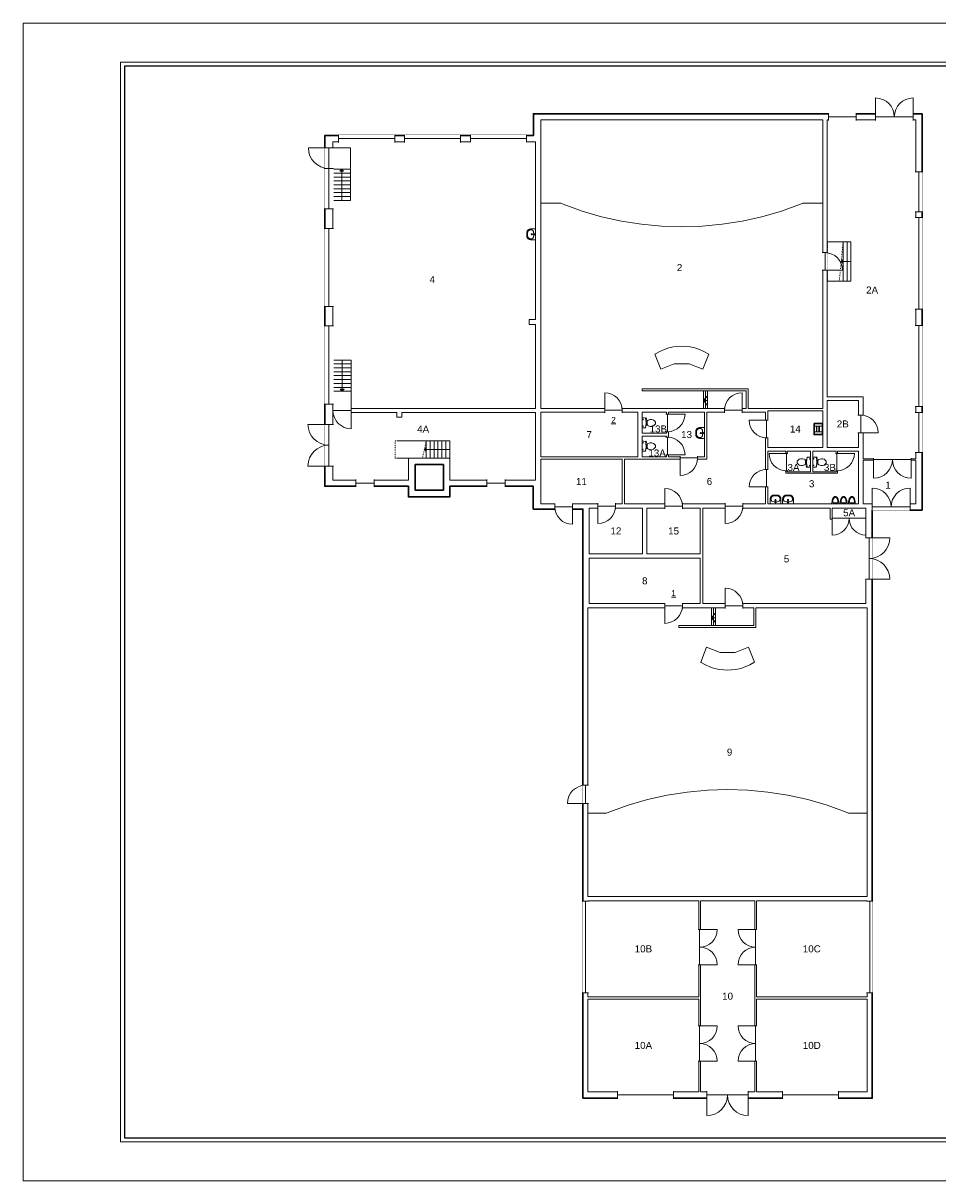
# Model space of a CAD drawing. Header units: millimetres. Extents: x 0 to 84000, y 0 to 59400.
# Tile 1 of 36: x 0 to 46935, y 0 to 59400. Entities that reach past the tile are written whole.
import ezdxf
from ezdxf.enums import TextEntityAlignment as Align

# ---------------------------------------------------------------- set-up
doc = ezdxf.new("R2010")
doc.units = ezdxf.units.MM
doc.set_wipeout_variables(frame=1)
doc.linetypes.add('ACAD_ISO03W100', pattern=[30, 12, -18])
for name, color, linetype, lineweight in [('X-L0_C_afwerking', 7, 'Continuous', 5), ('X-L21_C_buitenwanden', 7, 'Continuous', 30), ('X-L22_C_binnenwand', 7, 'Continuous', 13), ('X-L24_C_trappen hellingen', 1, 'Continuous', 5), ('X-L28_C_eiland bouwlaag', 7, 'Continuous', 30), ('X-L32_C_binnenwandopeningen', 1, 'Continuous', 5), ('X-L74_C_sanitair', 1, 'Continuous', 5), ('X-L76_C_vaste voorziening', 1, 'Continuous', 5), ('X-T22_C_ruimtelabel', 7, 'Continuous', 5), ('X-T32_C_deurnummer', 7, 'Continuous', 5)]:
    doc.layers.add(name, color=color, linetype=linetype, lineweight=lineweight)
doc.styles.add('DVD_ALG 1.8mm_RE', font='arial.ttf', dxfattribs={"height": 1.8})
doc.styles.add('DVD_ALG 2.5mm_RE', font='arial.ttf', dxfattribs={"height": 2.5})
doc.styles.add('DVD_ALG 3.5mm_BO', font='arialbd.ttf', dxfattribs={"height": 3.5})
doc.styles.add('DVD_ALG 5.0mm_BO', font='arialbd.ttf', dxfattribs={"height": 5})
doc.styles.get("Standard").update_dxf_attribs({"font": 'arial.ttf'})

# ---------------------------------------------------------------- blocks, each defined once
blk = doc.blocks.new('*U18')
for p, q in [((0, 0), (0, 940)), ((1600, 940), (0, 940)), ((200, 0), (200, 940)), ((400, 0), (400, 940)), ((600, 0), (600, 940)), ((800, 0), (800, 940)), ((1000, 0), (1000, 940)), ((1200, 0), (1200, 940)), ((1400, 0), (1400, 940)), ((1600, 0), (1600, 940)), ((1600, 470), (0, 470)), ((1600, 0), (0, 0))]:
    blk.add_line(p, q)
blk.add_lwpolyline([(1500, 370), (1600, 470), (1500, 570)], close=True)
blk = doc.blocks.new('*U19')
for p, q in [((0, 0), (0, 900)), ((1600, 900), (0, 900)), ((200, 0), (200, 900)), ((400, 0), (400, 900)), ((600, 0), (600, 900)), ((800, 0), (800, 900)), ((1000, 0), (1000, 900)), ((1200, 0), (1200, 900)), ((1400, 0), (1400, 900)), ((1600, 0), (1600, 900)), ((1600, 450), (0, 450)), ((1600, 0), (0, 0))]:
    blk.add_line(p, q)
blk.add_lwpolyline([(1500, 350), (1600, 450), (1500, 550)], close=True)
blk = doc.blocks.new('*U21')
for p, q in [((0, 0), (0, 902)), ((200, 0), (200, 902)), ((400, 0), (400, 902)), ((600, 0), (600, 902)), ((800, 0), (800, 902)), ((1000, 0), (1000, 902)), ((1200, 0), (1200, 902)), ((0, 451), (1300, 451))]:
    blk.add_line(p, q)
blk.add_lwpolyline([(1400, 902), (0, 902), (0, 0), (1200, 0)])
at = {"linetype": 'ACAD_ISO03W100', "ltscale": 3}
for points in [[(1400, 902), (1200, 0), (1400, 0)], [(1400, 902), (2800, 902), (2800, 0), (1400, 0)]]:
    blk.add_lwpolyline(points, dxfattribs=at)
blk.add_lwpolyline([(1200, 351), (1300, 451), (1200, 551)], close=True)
blk = doc.blocks.new('*U22')
for p, q in [((0, 0), (0, 2019)), ((200, 0), (200, 2019)), ((400, 0), (400, 2019)), ((0, 1009.5), (500, 1009.5))]:
    blk.add_line(p, q)
blk.add_lwpolyline([(600, 2019), (0, 2019), (0, 0), (400, 0)])
at = {"linetype": 'ACAD_ISO03W100', "ltscale": 3}
for points in [[(600, 2019), (400, 0), (600, 0)], [(600, 2019), (1200, 2019), (1200, 0), (600, 0)]]:
    blk.add_lwpolyline(points, dxfattribs=at)
blk.add_lwpolyline([(400, 909.5), (500, 1009.5), (400, 1109.5)], close=True)
blk = doc.blocks.new('DVDVB_32_-S-_Raam')
at = {"linetype": 'Continuous', "lineweight": 13}
blk.add_wipeout([(0, 0.5), (1, 0.5), (1, -0.5), (0, -0.5)], dxfattribs=at)
at = {"color": 1, "linetype": 'ByBlock', "lineweight": -2}
for p, q in [((0, -0.5), (0, 0.5)), ((1, -0.5), (1, 0.5)), ((0, 0), (1, 0))]:
    blk.add_line(p, q, dxfattribs=at)
blk = doc.blocks.new('DVDVB_32_-S-_Deur')
at = {"linetype": 'Continuous', "lineweight": 13}
blk.add_wipeout([(0, -0.5), (1, -0.5), (1, 0.5), (0, 0.5)], dxfattribs=at)
at = {"color": 0, "linetype": 'ByBlock', "lineweight": -2}
for p, q in [((0, -0.5), (0, 0.5)), ((0, 0), (1, 0)), ((1, -0.5), (1, 0.5))]:
    blk.add_line(p, q, dxfattribs=at)
blk = doc.blocks.new('DVDVB_32_-S-_DubbelDeur')
at = {"linetype": 'Continuous', "lineweight": 13}
blk.add_wipeout([(0, -0.5), (1, -0.5), (1, 0.5), (0, 0.5)], dxfattribs=at)
at = {"color": 0, "linetype": 'ByBlock', "lineweight": -2}
for p, q in [((0, -0.5), (0, 0.5)), ((1, -0.5), (1, 0.5)), ((0, 0), (1, 0))]:
    blk.add_line(p, q, dxfattribs=at)
blk = doc.blocks.new('DVDVB_32_-S-_DraairichtingEnkel')
at = {"color": 0, "linetype": 'ByBlock', "lineweight": -2}
blk.add_line((0, 0), (0, 1), dxfattribs=at)
blk.add_arc((0, 0), 1, 0, 90, dxfattribs=at)
blk = doc.blocks.new('DVDVB_74_-S-_Wasbak')
at = {"color": 0, "linetype": 'ByBlock', "lineweight": -2}
for p, q in [((-79, -100), (79, -100)), ((0, -65), (-45, -82)), ((-37, -64), (-29, -89)), ((0, -65), (0, -153)), ((0, -65), (45, -82)), ((37, -64), (29, -89))]:
    blk.add_line(p, q, dxfattribs=at)
for centre, radius in [((0, -196), 30), ((0, -196), 20), ((0, -66), 17.5)]:
    blk.add_circle(centre, radius, dxfattribs=at)
blk.add_ellipse((-96, -211), major_axis=(136, 40), ratio=0.751905, start_param=1.224555, end_param=2.997882, dxfattribs=at)
at = {"color": 0, "linetype": 'ByBlock', "lineweight": -2, "extrusion": (0, 0, -1)}
blk.add_ellipse((96, -211), major_axis=(-136, 40), ratio=0.751905, start_param=1.224555, end_param=2.997882, dxfattribs=at)
at = {"color": 0, "linetype": 'ByBlock', "lineweight": -2}
for points in [[(-275, 0), (-275, -118), (-275, -235)], [(275, 0), (0, 0), (-275, 0)], [(275, -236), (275, -118), (275, 0)], [(-92, -451), (0, -450), (91, -450)]]:
    blk.add_open_spline(points, degree=2, dxfattribs=at)
for points in [[(-275, -235), (-270, -456), (-92, -451)], [(91, -450), (270, -456), (275, -236)]]:
    blk.add_rational_spline(points, [1, 0.707108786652, 1], degree=2, dxfattribs=at)
blk.add_rational_spline([(235, -235), (231, -415), (92, -411), (92, -410), (91, -410), (0, -410), (-91, -410), (-92, -410), (-93, -411), (-231, -415), (-235, -235)], [1, 0.707108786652, 1, 1, 1, 1, 1, 1, 1, 0.707108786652, 1], degree=2, knots=[0, 0, 0, 0.2, 0.2, 0.4, 0.4, 0.6, 0.6, 0.8, 0.8, 1, 1, 1], dxfattribs=at)
blk = doc.blocks.new('DVDVB_74_-S-_Toilet')
at = {"color": 0, "linetype": 'ByBlock', "lineweight": -2}
for p, q in [((248, 0), (-248, 0)), ((-143, -45), (-184, -45)), ((-163, -66), (-163, -24)), ((-111, -200), (-111, -230)), ((-101, -271), (-101, -250)), ((-101, -250), (-57, -250)), ((-67, -250), (-67, -268)), ((-57, -250), (-57, -267)), ((-57, -255), (-35, -255)), ((-35, -255), (-35, -260)), ((-35, -260), (35, -260)), ((35, -255), (35, -260)), ((57, -255), (35, -255)), ((57, -250), (57, -266)), ((101, -250), (57, -250)), ((67, -250), (67, -267)), ((101, -270), (101, -250)), ((111, -230), (111, -200)), ((193, -45), (152, -45)), ((173, -65), (173, -25)), ((178, -192), (183, -206)), ((181, -202), (210, -196)), ((211, -197), (208, -187)), ((262, -216), (210, -224)), ((222, -205), (259, -200)), ((264, -204), (266, -210))]:
    blk.add_line(p, q, dxfattribs=at)
for centre in [(-163, -46), (173, -46)]:
    blk.add_circle(centre, 12, dxfattribs=at)
for centre, radius, start, end in [((-214, -28), 43.4, 141.76979, 181.01916), ((892, -28), 1150, 180, 186.33087), ((-217, -151), 34, 186.33087, 259.29042), ((0, 994), 1200, 259.29042, 264.6981), ((80, -457), 263, 148.90771, 230.87917), ((241, -554), 450, 146.15708, 148.90771), ((-240, -231), 129, 326.15708, 0), ((-101, -292), 20, 96.93581, 142.58002), ((0, 992), 1197, 264.6981, 275.3019), ((9, -1192), 926, 84.30053, 96.93581), ((-81, -457), 263, 309.12083, 31.09229), ((99, -290), 20, 37.78172, 84.30053), ((0, 994), 1200, 275.3019, 280.72707), ((240, -231), 129, 180, 213.84292), ((-241, -554), 450, 31.09229, 33.84292), ((207, -200), 25, 195.92721, 278.47791), ((220, -196), 10, 191.88862, 277.2238), ((217, -152), 33.5, 280.72707, 353.65085), ((214, -28), 43.4, 358.98084, 38.23022), ((-893, -28), 1150, 353.65086, 0), ((260, -206), 5, 15.73978, 97.2238), ((261, -212), 5, 278.47791, 15.73977), ((0, -556), 135, 230.87917, 309.12083)]:
    blk.add_arc(centre, radius, start, end, dxfattribs=at)
blk = doc.blocks.new('DVDVB_74_-S-_Urinoir')
at = {"color": 0, "linetype": 'ByBlock', "lineweight": -2}
blk.add_circle((0, -25), 25, dxfattribs=at)
blk.add_open_spline([(177, 0), (0, 0), (-178, 0)], degree=2, dxfattribs=at)
for points, weights, knots in [([(-178, 0), (-178, -380), (0, -380), (177, -380), (177, 0)], [1, 0.707106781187, 1, 0.707106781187, 1], [0, 0, 0, 0.25, 0.25, 0.5, 0.5, 0.5]), ([(-1, -50), (-41, -50), (-81, -50), (-140, -50), (-140, -110), (-141, -111), (-141, -113), (-140, -113), (-140, -113), (-106, -344), (-4, -350)], [1, 1, 1, 0.707106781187, 1, 1, 1, 1, 1, 0.817166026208, 0.992380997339], [0, 0, 0, 0.2, 0.2, 0.4, 0.4, 0.6, 0.6, 0.8, 0.8, 0.9958328, 0.9958328, 0.9958328]), ([(-7, -50), (32, -50), (71, -50), (72, -50), (72, -50), (132, -50), (132, -110), (132, -110), (131, -110), (131, -111), (131, -113), (132, -113), (132, -113), (99, -344), (-4, -350)], [1, 1, 1, 1, 1, 0.707106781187, 1, 1, 1, 1, 1, 1, 1, 0.817166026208, 0.992380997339], [0, 0, 0, 0.1428571, 0.1428571, 0.2857143, 0.2857143, 0.4285714, 0.4285714, 0.5714286, 0.5714286, 0.7142857, 0.7142857, 0.8571429, 0.8571429, 0.9970234, 0.9970234, 0.9970234])]:
    blk.add_rational_spline(points, weights, degree=2, knots=knots, dxfattribs=at)
blk = doc.blocks.new('DVDVB_74_-S-_Uitstortgootsteen')
at = {"color": 0, "linetype": 'ByBlock', "lineweight": -2}
for p, q in [((305, 0), (-305, 0)), ((-305, 0), (-305, -430)), ((305, -430), (305, 0)), ((-275, -460), (275, -460)), ((270, -35), (-270, -35)), ((-270, -415), (-270, -35)), ((260, -425), (-260, -425)), ((-140, -35), (-140, -460)), ((140, -172), (-140, -172)), ((140, -247), (-140, -247)), ((140, -322), (-140, -322)), ((140, -35), (140, -460)), ((270, -35), (270, -415))]:
    blk.add_line(p, q, dxfattribs=at)
for centre, radius, start, end in [((-275, -430), 30, 180, 270), ((-260, -415), 10, 180, 270), ((260, -415), 10, 270, 0), ((275, -430), 30, 270, 0)]:
    blk.add_arc(centre, radius, start, end, dxfattribs=at)
blk = doc.blocks.new('DVDVB_02_--_ A3-Basispl-liggend-inb')
at = {"color": 7, "lineweight": 9}
for points in [[(-409, -11), (11, -11), (11, 286), (-409, 286)], [(-384, 276), (1, 276), (1, -1), (-384, -1)]]:
    blk.add_lwpolyline(points, close=True, dxfattribs=at)
at = {"color": 7, "lineweight": 25}
blk.add_lwpolyline([(-383, 275), (-383, 0), (0, 0), (0, 275)], close=True, dxfattribs=at)
at = {"color": 7, "lineweight": 13}
for tag, p, height, style in [('TITEL', (-85, 90.18), 5, 'DVD_ALG 5.0mm_BO'), ('SUBTITEL', (-85, 76.18), 3.2, 'DVD_ALG 3.5mm_BO'), ('BOUWLAAGCODE', (-85, 66.16), 2.5, 'DVD_ALG 2.5mm_RE'), ('BOUWLAAGNAAM', (-70.61, 66.09), 2.5, 'DVD_ALG 2.5mm_RE'), ('GEBOUWCODE', (-85, 62.16), 2.5, 'DVD_ALG 2.5mm_RE'), ('GEBOUWNAAM', (-70.61, 62.09), 2.5, 'DVD_ALG 2.5mm_RE'), ('OBJECTCODE', (-85, 58.16), 2.5, 'DVD_ALG 2.5mm_RE'), ('OBJECTNAAM', (-70.61, 58.09), 2.5, 'DVD_ALG 2.5mm_RE'), ('SCHAAL', (-70.61, 48.19), 2, 'DVD_ALG 1.8mm_RE'), ('DATUM', (-70.61, 45.31), 2, 'DVD_ALG 1.8mm_RE'), ('BVO', (-78.55, 41.73), 1.5, 'DVD_ALG 1.8mm_RE'), ('NVO', (-50.39, 41.73), 1.5, 'DVD_ALG 1.8mm_RE')]:
    blk.add_attdef(tag, p, '', height=height, dxfattribs=dict(at, style=style))

msp = doc.modelspace()

# ---------------------------------------------------------------- linework, layer by layer
at = {"layer": 'X-L21_C_buitenwanden'}
msp.add_lwpolyline([(28726, 4235), (43566, 4235), (43566, 34415), (46126, 34415), (46126, 54755), (26186, 54755), (26186, 53635), (15476, 53635), (15476, 35635), (19766, 35635), (19766, 35095), (21886, 35095), (21886, 35635), (26176, 35635), (26176, 34465), (28726, 34465)], close=True, dxfattribs=at)
at = {"layer": 'X-L22_C_binnenwand'}
for points in [[(26556, 39635), (37106, 39635), (37106, 40535), (31756, 40535), (31756, 40635), (37206, 40635), (37206, 39635), (41036, 39635), (41036, 54435), (26556, 54435)], [(41256, 54435), (41256, 40235), (43096, 40235), (43096, 37045), (45806, 37045), (45806, 54435)], [(15896, 39635), (26296, 39635), (26296, 43943), (25958, 43943), (25958, 44188), (26296, 44188), (26296, 53316), (15896, 53315)], [(41256, 37635), (42856, 37635), (42856, 40035), (41256, 40035)], [(15896, 39420), (15896, 35955), (19766, 35955), (19766, 37073), (21886, 37073), (21886, 35955), (26296, 35955), (26296, 39420), (19427, 39420), (19427, 39182), (19177, 39182), (19177, 39420)], [(26556, 37145), (31536, 37145), (31536, 39435), (26556, 39435)], [(30856, 34735), (38086, 34735), (38086, 39435), (35076, 39435), (35076, 37035), (30856, 37035)], [(31756, 38365), (33006, 38365), (33006, 39435), (31756, 39435)], [(33116, 37145), (34966, 37145), (34966, 39435), (33116, 39435)], [(38206, 37635), (41036, 37635), (41036, 39515), (38206, 39515)], [(31756, 37145), (33006, 37145), (33006, 38215), (31756, 38215)], [(38206, 34735), (42856, 34735), (42856, 37435), (41786, 37435), (41786, 36305), (39136, 36305), (39136, 37435), (38206, 37435)], [(39206, 36375), (40406, 36375), (40406, 37435), (39206, 37435)], [(40516, 36375), (41716, 36375), (41716, 37435), (40516, 37435)], [(26556, 34735), (30736, 34735), (30736, 37035), (26556, 37035)], [(43096, 34735), (45806, 34735), (45806, 36985), (43096, 36985)], [(29046, 32175), (31786, 32175), (31786, 34515), (29046, 34515)], [(32006, 32175), (34746, 32175), (34746, 34515), (32006, 34515)], [(34876, 29615), (43246, 29615), (43246, 33945), (41416, 33945), (41416, 34515), (34876, 34515)], [(41516, 34045), (43246, 34045), (43246, 34515), (41516, 34515)], [(29046, 29615), (34746, 29615), (34746, 31955), (29046, 31955)], [(28981, 14595), (43311, 14595), (43311, 29395), (37601, 29395), (37601, 28395), (33644, 28395), (33644, 28495), (37501, 28495), (37501, 29395), (28981, 29395)], [(28981, 14375), (28981, 9435), (34671, 9435), (34671, 14375)], [(34751, 4575), (37541, 4575), (37541, 14375), (34751, 14375)], [(43311, 9435), (43311, 14375), (37621, 14375), (37621, 9435)], [(28981, 9325), (28981, 4575), (34671, 4575), (34671, 9325)], [(43311, 9325), (37621, 9325), (37621, 4575), (43311, 4575)]]:
    msp.add_lwpolyline(points, close=True, dxfattribs=at)
at = {"layer": 'X-L24_C_trappen hellingen'}
for p, q in [((15896, 52995), (15896, 51945)), ((15896, 52995), (16796, 52995)), ((16796, 52995), (16796, 51945)), ((42476, 48184), (41251, 48184)), ((41251, 46165), (42476, 46165)), ((15896, 39635), (15896, 40513)), ((16836, 39635), (16836, 40513)), ((34907, 40535), (34907, 39635)), ((35107, 40535), (34907, 40535)), ((35107, 40535), (34907, 40535)), ((35007, 39635), (35007, 40535)), ((35107, 40535), (35107, 39635)), ((35107, 40285), (34907, 40035)), ((35107, 39785), (34907, 40035)), ((35107, 40035), (34907, 40035)), ((16836, 39635), (15896, 39635)), ((34907, 39635), (35107, 39635)), ((21734, 37975), (19177, 37975)), ((19177, 37073), (21734, 37073)), ((35524, 29395), (35324, 29395)), ((35324, 29395), (35324, 28495)), ((35524, 29395), (35324, 29395)), ((35524, 29145), (35324, 28895)), ((35424, 28495), (35424, 29395)), ((35524, 28495), (35524, 29395)), ((35524, 28895), (35324, 28895)), ((35524, 28645), (35324, 28895)), ((35324, 28495), (35524, 28495))]:
    msp.add_line(p, q, dxfattribs=at)
at = {"layer": 'X-L28_C_eiland bouwlaag'}
msp.add_lwpolyline([(20109, 36753), (21566, 36753), (21566, 35446), (20109, 35446), (20109, 35999)], close=True, dxfattribs=at)
at = {"layer": 'X-L76_C_vaste voorziening'}
for p, q in [((26556, 50162), (27584, 50162)), ((27584, 50162), (27708, 50113)), ((27708, 50113), (28686, 49761)), ((38907, 49761), (39884, 50113)), ((39884, 50113), (40008, 50162)), ((40008, 50162), (41036, 50162)), ((28686, 49761), (29683, 49471)), ((29683, 49471), (30697, 49244)), ((36895, 49244), (37909, 49471)), ((37909, 49471), (38907, 49761)), ((30697, 49244), (31723, 49082)), ((31723, 49082), (32758, 48984)), ((32758, 48984), (33796, 48951)), ((33796, 48951), (34835, 48984)), ((34835, 48984), (35869, 49082)), ((35869, 49082), (36895, 49244)), ((33366, 42787), (33125, 42734)), ((33611, 42817), (33366, 42787)), ((33796, 42822), (33611, 42817)), ((33796, 42822), (33982, 42817)), ((33982, 42817), (34227, 42787)), ((34227, 42787), (34468, 42734)), ((32448, 42439), (32416, 42417)), ((32416, 42417), (32719, 41648)), ((32664, 42559), (32448, 42439)), ((32890, 42658), (32664, 42559)), ((33125, 42734), (32890, 42658)), ((34468, 42734), (34702, 42658)), ((34702, 42658), (34929, 42559)), ((34873, 41648), (35176, 42417)), ((34929, 42559), (35144, 42439)), ((35144, 42439), (35176, 42417)), ((32719, 41648), (33412, 41925)), ((33412, 41925), (34180, 41925)), ((34180, 41925), (34873, 41648)), ((34766, 26613), (35069, 27382)), ((35069, 27382), (35762, 27105)), ((36530, 27105), (37223, 27382)), ((37223, 27382), (37526, 26613)), ((35762, 27105), (36530, 27105)), ((34798, 26591), (34766, 26613)), ((35014, 26471), (34798, 26591)), ((35240, 26373), (35014, 26471)), ((35475, 26296), (35240, 26373)), ((35716, 26243), (35475, 26296)), ((35961, 26213), (35716, 26243)), ((36146, 26208), (35961, 26213)), ((36146, 26208), (36332, 26213)), ((36332, 26213), (36577, 26243)), ((36577, 26243), (36818, 26296)), ((36818, 26296), (37052, 26373)), ((37052, 26373), (37279, 26471)), ((37279, 26471), (37494, 26591)), ((37494, 26591), (37526, 26613)), ((32033, 19560), (33047, 19786)), ((33047, 19786), (34073, 19949)), ((34073, 19949), (35108, 20047)), ((35108, 20047), (36146, 20079)), ((36146, 20079), (37185, 20047)), ((37185, 20047), (38219, 19949)), ((38219, 19949), (39245, 19786)), ((39245, 19786), (40259, 19560)), ((30058, 18918), (31036, 19270)), ((31036, 19270), (32033, 19560)), ((40259, 19560), (41257, 19270)), ((41257, 19270), (42234, 18918)), ((28981, 18868), (29934, 18868)), ((29934, 18868), (30058, 18918)), ((42234, 18918), (42358, 18868)), ((42358, 18868), (43311, 18868))]:
    msp.add_line(p, q, dxfattribs=at)

# ---------------------------------------------------------------- block references
at = {"layer": 'X-L24_C_trappen hellingen'}
for name, p, rotation in [('*U19', (16796, 50305), 90), ('*U22', (42476, 48184), 180), ('*U18', (15896, 42113), 270), ('*U21', (21886, 37975), 180)]:
    msp.add_blockref(name, p, dxfattribs=dict(at, rotation=rotation))
at = {"layer": 'X-L74_C_sanitair'}
for name, p, xscale, yscale, rotation in [('DVDVB_74_-S-_Wasbak', (26296, 48565), 0.9999889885, 0.9999889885, 270), ('DVDVB_74_-S-_Toilet', (31756, 38888), 0.9999843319, 0.9999843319, 90), ('DVDVB_74_-S-_Wasbak', (34966, 38371), 0.9999843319, 0.9999843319, 270), ('DVDVB_74_-S-_Toilet', (31756, 37693), 0.9999843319, 0.9999843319, 90), ('DVDVB_74_-S-_Toilet', (40406, 36875), 0.9999843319, 0.9999843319, 270), ('DVDVB_74_-S-_Toilet', (40516, 36875), 0.9999843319, 0.9999843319, 90), ('DVDVB_74_-S-_Wasbak', (38608, 34735), 0.9999843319, 0.9999843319, 180), ('DVDVB_74_-S-_Wasbak', (39246, 34735), 0.9999843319, 0.9999843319, 180), ('DVDVB_74_-S-_Urinoir', (41673, 34735), 0.9999843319, 0.9999843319, 180), ('DVDVB_74_-S-_Urinoir', (42098, 34735), 0.9999843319, 0.9999843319, 180), ('DVDVB_74_-S-_Urinoir', (42523, 34735), 0.9999843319, 0.9999843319, 180)]:
    msp.add_blockref(name, p, dxfattribs=dict(at, xscale=xscale, yscale=yscale, rotation=rotation))
at = {"layer": 'X-L74_C_sanitair', "rotation": 270}
msp.add_blockref('DVDVB_74_-S-_Uitstortgootsteen', (41036, 38575), dxfattribs=at)

# ---------------------------------------------------------------- texts
at = {"layer": 'X-T22_C_ruimtelabel'}
for s, p in [('2', (33683, 46862)), ('4', (20995, 46246)), ('2A', (43561, 45707)), ('4A', (20525, 38570)), ('14', (39621, 38575)), ('2B', (42056, 38835)), ('7', (29046, 38290)), ('13', (34041, 38290)), ('11', (28646, 35885)), ('6', (35215, 35888)), ('3', (40461, 35768)), ('1', (44378, 35697)), ('12', (30416, 33345)), ('15', (33376, 33345)), ('5', (39171, 31911)), ('8', (31896, 30785)), ('9', (36247, 21995)), ('10B', (31826, 11905)), ('10C', (40466, 11905)), ('10', (36146, 9475)), ('10A', (31826, 6950)), ('10D', (40466, 6950))]:
    msp.add_text(s, height=360, dxfattribs=at).set_placement(p, align=Align.MIDDLE_CENTER)
at = {"layer": 'X-T32_C_deurnummer'}
msp.add_text('%%u1', height=300, dxfattribs=at).set_placement((33376, 30159), align=Align.MIDDLE)

# ---------------------------------------------------------------- next in the draw order: block references
at = {"layer": 'X-L32_C_binnenwandopeningen'}
for name, p, xscale, yscale in [('DVDVB_32_-S-_Raam', (41321, 54595), 1420.043987, 380), ('DVDVB_32_-S-_Raam', (19566, 53475), 2880.004964, 380), ('DVDVB_32_-S-_Raam', (22946, 53475), 2880.004884, 379), ('DVDVB_32_-S-_Deur', (29842, 39535), 899.99, 260), ('DVDVB_32_-S-_Deur', (33705, 37090), 899.99, 170), ('DVDVB_32_-S-_DubbelDeur', (43637, 37015), 1929.992648, 120), ('DVDVB_32_-S-_Raam', (17076, 35795), 940.002324, 380), ('DVDVB_32_-S-_Deur', (27284, 34585), 899.9858987, 349.9945162), ('DVDVB_32_-S-_Deur', (29495, 34625), 899.99, 280), ('DVDVB_32_-S-_Deur', (32926, 34625), 899.99, 280), ('DVDVB_32_-S-_Deur', (36024, 34625), 899.99, 280), ('DVDVB_32_-S-_DubbelDeur', (43566, 34575), 1941.02, 380), ('DVDVB_32_-S-_Deur', (32926, 29505), 899.99, 280), ('DVDVB_32_-S-_Deur', (36024, 29505), 899.99, 280), ('DVDVB_32_-S-_DubbelDeur', (35081, 4405), 2119.994991, 400), ('DVDVB_32_-S-_Raam', (38961, 4405), 2869.994925, 400)]:
    msp.add_blockref(name, p, dxfattribs=dict(at, xscale=xscale, yscale=yscale))
for name, p, xscale, yscale, rotation in [('DVDVB_32_-S-_DubbelDeur', (45666, 54595), 1929.992666, 380, 180), ('DVDVB_32_-S-_Raam', (19066, 53475), 2880.004645, 380, 180), ('DVDVB_32_-S-_Raam', (15686, 49875), 2070.007414, 480, 90), ('DVDVB_32_-S-_Raam', (45966, 49725), 2049.988138, 380, 90), ('DVDVB_32_-S-_Raam', (45966, 44725), 4700.012073, 380, 90), ('DVDVB_32_-S-_Raam', (15686, 44865), 4000.000298, 480, 90), ('DVDVB_32_-S-_Deur', (41146, 46725), 899.99, 280, 90), ('DVDVB_32_-S-_Raam', (15686, 39845), 4020.01977, 480, 90), ('DVDVB_32_-S-_Raam', (45966, 39725), 4170.044021, 380, 90), ('DVDVB_32_-S-_Deur', (36887, 39535), 899.99, 260, 180), ('DVDVB_32_-S-_Deur', (42976, 38385), 899.99, 300, 90), ('DVDVB_32_-S-_Raam', (45966, 39425), 2049.987835, 380, 270), ('DVDVB_32_-S-_DubbelDeur', (15686, 36675), 2140.01441, 480, 90), ('DVDVB_32_-S-_Deur', (38146, 39025), 899.99, 180, 270), ('DVDVB_32_-S-_Deur', (33061, 37255), 899.99, 170, 90), ('DVDVB_32_-S-_Deur', (39171, 36425), 899.9633648, 130, 90), ('DVDVB_32_-S-_Deur', (41751, 36425), 899.9633806, 130, 90), ('DVDVB_32_-S-_Deur', (38146, 35605), 899.99, 180, 90), ('DVDVB_32_-S-_Raam', (24736, 35795), 940.0025289, 380, 180), ('DVDVB_32_-S-_DubbelDeur', (43246, 33995), 1730, 160, 180), ('DVDVB_32_-S-_DubbelDeur', (43406, 32995), 2130.005116, 380, 270), ('DVDVB_32_-S-_Deur', (28854, 19367), 929.9919244, 315, 90), ('DVDVB_32_-S-_Raam', (28854, 14345), 4700.012236, 315, 270), ('DVDVB_32_-S-_Raam', (43439, 14345), 4700.012382, 315, 270), ('DVDVB_32_-S-_DubbelDeur', (34711, 12890), 1800, 140, 270), ('DVDVB_32_-S-_DubbelDeur', (37581, 12890), 1800, 140, 270), ('DVDVB_32_-S-_DubbelDeur', (34711, 7945), 1800, 140, 270), ('DVDVB_32_-S-_DubbelDeur', (37581, 7945), 1800, 140, 270), ('DVDVB_32_-S-_Raam', (33366, 4405), 2869.995146, 400, 180)]:
    msp.add_blockref(name, p, dxfattribs=dict(at, xscale=xscale, yscale=yscale, rotation=rotation))

# ---------------------------------------------------------------- next in the draw order: block references
for name, p, xscale, yscale, rotation in [('DVDVB_32_-S-_DraairichtingEnkel', (43736, 54595), -964.9963332, -964.9963332, 180), ('DVDVB_32_-S-_DraairichtingEnkel', (45666, 54595), 964.9963332, -964.9963332, 180), ('DVDVB_32_-S-_Deur', (15686, 51945), 1049.987733, 480, 90), ('DVDVB_32_-S-_DraairichtingEnkel', (41146, 46725), 899.99, -899.99, 90), ('DVDVB_32_-S-_DraairichtingEnkel', (36887, 39535), 899.99, -899.99, 180), ('DVDVB_32_-S-_Deur', (16836, 39528), 939.99, 275, 180), ('DVDVB_32_-S-_Deur', (33061, 39338), 899.99, 170, 270), ('DVDVB_32_-S-_DraairichtingEnkel', (42976, 38385), 899.99, -899.99, 90), ('DVDVB_32_-S-_DraairichtingEnkel', (15686, 38815), -1070.007205, 1070.007205, 90), ('DVDVB_32_-S-_DraairichtingEnkel', (38146, 39025), 899.99, -899.99, 270), ('DVDVB_32_-S-_DraairichtingEnkel', (15686, 36675), 1070.007205, 1070.007205, 90), ('DVDVB_32_-S-_DraairichtingEnkel', (39171, 37325), 899.9633648, -899.9633648, 270), ('DVDVB_32_-S-_DraairichtingEnkel', (41751, 37325), 899.9633806, 899.9633806, 270), ('DVDVB_32_-S-_DraairichtingEnkel', (38146, 35605), 899.99, 899.99, 90), ('DVDVB_32_-S-_DraairichtingEnkel', (45507, 34575), 970.51, -970.51, 180), ('DVDVB_32_-S-_DraairichtingEnkel', (28184, 34585), 899.9858987, 899.9858987, 180), ('DVDVB_32_-S-_DraairichtingEnkel', (43246, 33995), 865, 865, 180), ('DVDVB_32_-S-_DraairichtingEnkel', (43406, 32995), 1065.002558, 1065.002558, 270), ('DVDVB_32_-S-_DraairichtingEnkel', (43406, 30865), -1065.002558, 1065.002558, 270), ('DVDVB_32_-S-_DraairichtingEnkel', (28854, 19367), 929.9919244, 929.9919244, 90), ('DVDVB_32_-S-_DraairichtingEnkel', (34711, 12890), 900, 900, 270), ('DVDVB_32_-S-_DraairichtingEnkel', (37581, 12890), 900, -900, 270), ('DVDVB_32_-S-_DraairichtingEnkel', (34711, 11090), 900, -900, 90), ('DVDVB_32_-S-_DraairichtingEnkel', (37581, 11090), 900, 900, 90), ('DVDVB_32_-S-_DraairichtingEnkel', (34711, 7945), 900, 900, 270), ('DVDVB_32_-S-_DraairichtingEnkel', (37581, 7945), 900, -900, 270), ('DVDVB_32_-S-_DraairichtingEnkel', (34711, 6145), 900, -900, 90), ('DVDVB_32_-S-_DraairichtingEnkel', (37581, 6145), 900, 900, 90)]:
    msp.add_blockref(name, p, dxfattribs=dict(at, xscale=xscale, yscale=yscale, rotation=rotation))
for p, xscale, yscale in [((29842, 39535), 899.99, 899.99), ((33705, 37090), 899.99, -899.99), ((43637, 37015), 964.9963239, -964.9963239), ((45567, 37015), -964.9963239, -964.9963239), ((32926, 34625), 899.99, 899.99), ((43566, 34575), 970.51, 970.51), ((29495, 34625), 899.99, -899.99), ((36024, 34625), 899.99, -899.99), ((41516, 33995), 865, -865), ((36024, 29505), 899.99, 899.99), ((32926, 29505), 899.99, -899.99), ((35081, 4405), 1059.997495, -1059.997495), ((37201, 4405), -1059.997495, -1059.997495)]:
    msp.add_blockref('DVDVB_32_-S-_DraairichtingEnkel', p, dxfattribs=dict(at, xscale=xscale, yscale=yscale))

# ---------------------------------------------------------------- next in the draw order: texts
at = {"layer": 'X-T22_C_ruimtelabel'}
for s, p in [('13A', (32529, 37345)), ('3A', (39528, 36604)), ('3B', (41397, 36606)), ('5A', (42381, 34280))]:
    msp.add_text(s, height=360, dxfattribs=at).set_placement(p, align=Align.MIDDLE_CENTER)
at = {"layer": 'X-T32_C_deurnummer'}
msp.add_text('%%u2', height=300, dxfattribs=at).set_placement((30292, 39047), align=Align.MIDDLE)

# ---------------------------------------------------------------- next in the draw order: block references
at = {"layer": 'X-L0_C_afwerking', "xscale": 200, "yscale": 200, "zscale": 200}
msp.add_blockref('DVDVB_02_--_ A3-Basispl-liggend-inb', (81800, 2200), dxfattribs=at)
at = {"layer": 'X-L32_C_binnenwandopeningen'}
for p, xscale, yscale, rotation in [((15686, 52995), 1049.987733, -1049.987733, 270), ((16836, 39528), 939.99, 939.99, 180), ((33061, 39338), 899.99, 899.99, 270), ((33061, 37255), 899.99, -899.99, 90)]:
    msp.add_blockref('DVDVB_32_-S-_DraairichtingEnkel', p, dxfattribs=dict(at, xscale=xscale, yscale=yscale, rotation=rotation))

# ---------------------------------------------------------------- next in the draw order: texts
at = {"layer": 'X-T22_C_ruimtelabel'}
msp.add_text('13B', height=360, dxfattribs=at).set_placement((32591, 38579), align=Align.MIDDLE_CENTER)

doc.saveas('drawing.dxf')
